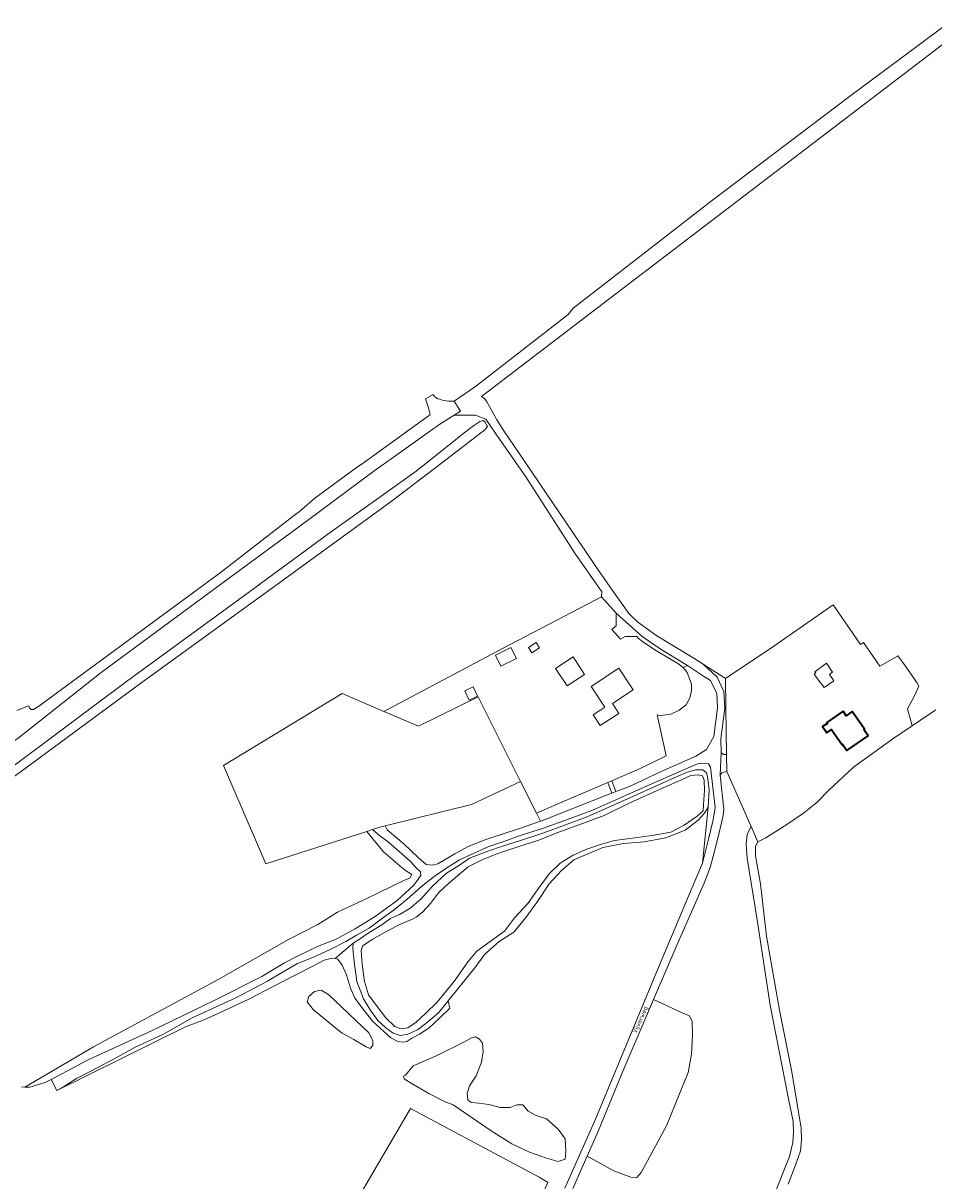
# Model space of a CAD drawing. Extents: x 199200 to 204075, y 460125 to 464703.
# Tile 107 of 174: x 201549 to 201919, y 464208 to 464678. Entities that reach past the tile are written whole.
import ezdxf
from ezdxf.enums import TextEntityAlignment as Align

# ---------------------------------------------------------------- set-up
doc = ezdxf.new("R2010")
doc.units = 0
for name, color, linetype, lineweight in [('B-WE-GR-BEPLANTING_CULTUUR_BOSPLANTSOEN-GV', 90, 'Continuous', 18), ('B-WE-GR-BOS_GEMENGD-GV', 40, 'Continuous', 13), ('B-WE-GR-BOS_LOOF-GV', 40, 'Continuous', 13), ('B-WE-GR-GRAS-GV', 60, 'Continuous', 13), ('B-WE-OG-BEBOUWING-GV', 7, 'Continuous', 35), ('B-WE-OG-TERREIN_ERF-GV', 7, 'Continuous', 18), ('B-WE-OG-TOPOGRAFIE-T18', 10, 'Continuous', 18), ('B-WE-OG-WATER_MEER-GV', 140, 'Continuous', 18), ('B-WE-OG-WATER_SLOOT-GV', 120, 'Continuous', 18), ('B-WE-OG-WEG-GV', 7, 'Continuous', 18), ('B-WE-VH-VERHARDING_BETONSTRAATSTEEN-GV', 252, 'Continuous', 18), ('B-WE-VH-VERHARDING_HALFVERHARDING-GV', 252, 'Continuous', 18), ('B-WE-VH-VERHARDING_TEGEL-GV', 252, 'Continuous', 18)]:
    doc.layers.add(name, color=color, linetype=linetype, lineweight=lineweight)
doc.styles.add('NLCS-ISO-M1000-T18', font='NLCS-ISO.ttf', dxfattribs={"height": 1.8})

msp = doc.modelspace()

# ---------------------------------------------------------------- linework, layer by layer
at = {"layer": 'B-WE-GR-BEPLANTING_CULTUUR_BOSPLANTSOEN-GV', "flags": 128}
for points in [[(201788.163, 464370.442), (201789.801, 464366.017), (201795.304, 464368.054), (201808.158, 464374.245), (201822.301, 464380.409), (201826.631, 464383.082), (201829.681, 464388.416), (201831.191, 464400.002), (201830.829, 464405.935), (201828.296, 464411.242), (201825.492, 464412.88), (201818.965, 464417.277), (201817.233, 464416.484), (201818.848, 464414.414), (201819.577, 464412.247), (201820.541, 464409.628), (201820.531, 464406.973), (201819.934, 464404.144), (201818.346, 464401.22), (201815.581, 464399.161), (201812.206, 464397.529), (201808.046, 464396.999), (201806.557, 464397.23), (201810.254, 464380.526), (201799.71, 464375.436)], [(201786.558, 464369.748), (201766.002, 464360.857), (201757.53, 464357.193), (201759.122, 464354.008), (201761.009, 464354.674), (201772.978, 464359.374), (201786.695, 464364.867), (201788.163, 464365.411)]]:
    msp.add_lwpolyline(points, close=True, dxfattribs=at)
at = {"layer": 'B-WE-GR-BOS_GEMENGD-GV', "flags": 128}
for points in [[(201548.094, 464245.969), (201549.554, 464245.917), (201577.427, 464262.233), (201628.361, 464289.806), (201656.702, 464305.891), (201668.574, 464312.018), (201676.617, 464316.997), (201688.871, 464322.741), (201703.806, 464330.017), (201706.104, 464330.783), (201706.87, 464332.315), (201703.807, 464334.23), (201695.381, 464341.506), (201688.565, 464349.835), (201647.458, 464336.595), (201630.286, 464376.637), (201678.563, 464405.843), (201695.505, 464398.582), (201743.739, 464424.254), (201783.971, 464445.211), (201784.12, 464447.277), (201773.123, 464462.905), (201753.209, 464493.925), (201741.008, 464511.495), (201736.885, 464517.432), (201732.689, 464519.075), (201730.091, 464519.075), (201724.056, 464519.075), (201718.201, 464515.361), (201696.593, 464500), (201691.909, 464496.67), (201664.384, 464476.162), (201630.171, 464451.052), (201580.503, 464414.378), (201546.77, 464387.719)], [(201501.676, 464344.686), (201547.369, 464378.234), (201590.863, 464410.799), (201638.352, 464445.529), (201672.761, 464470.712), (201708.025, 464495.856), (201713.237, 464500), (201728.64, 464512.246), (201731.995, 464514.869), (201734.455, 464516.435), (201735.899, 464516.856), (201736.569, 464516.4), (201737.66, 464514.409), (201736.463, 464513.116), (201719.407, 464500), (201698.476, 464483.904), (201653.164, 464450.997), (201596.616, 464410.158), (201547.612, 464373.882), (201499.132, 464339.041), (201490.988, 464332.881)], [(201853.8, 464201.022), (201860.409, 464217.607), (201861.814, 464223.368), (201861.959, 464227.581), (201861.851, 464231.887), (201859.921, 464241.835), (201852.526, 464279.192), (201847.189, 464313.875), (201843.171, 464338.977), (201842.729, 464344.531), (201843.234, 464348.725), (201844.755, 464351.759), (201834.861, 464374.127), (201832.854, 464373.691), (201832.142, 464372.747), (201833.741, 464358.912), (201833.363, 464356.304), (201831.826, 464349.315), (201829.849, 464341.804), (201828.18, 464335.146), (201825.674, 464328.721), (201814.696, 464303.898), (201805.098, 464281.472), (201808.363, 464280.051), (201817.038, 464275.978), (201819.772, 464274.797), (201820.77, 464272.523), (201820.926, 464266.942), (201820.582, 464259.221), (201819.206, 464251.855), (201810.448, 464230.116), (201800.142, 464211.166), (201798.277, 464209.1), (201795.879, 464209.258), (201789.035, 464211.888), (201778.11, 464217.748), (201772.302, 464204.684)]]:
    msp.add_lwpolyline(points, dxfattribs=at)
at = {"layer": 'B-WE-GR-BOS_LOOF-GV', "flags": 128}
msp.add_lwpolyline([(201769.003, 464204.731), (201781.467, 464232.794), (201807.443, 464295.164), (201820.399, 464326.057), (201825.047, 464336.886), (201827.352, 464359.737), (201825.828, 464357.292), (201823.236, 464354.392), (201818.007, 464350.362), (201810.103, 464347.259), (201801.267, 464345.529), (201792.878, 464344.934), (201784.477, 464343.275), (201778.107, 464340.592), (201772.73, 464338.258), (201767.709, 464333.942), (201762.632, 464328.456), (201757.989, 464321.346), (201753.247, 464314.808), (201748.345, 464308.825), (201742.354, 464305.058), (201736.56, 464299.879), (201732.413, 464294.399), (201725.535, 464285.781), (201721.627, 464280.922), (201722.31, 464277.908), (201717.95, 464273.705), (201713.88, 464269.995), (201710.03, 464267.407), (201706.85, 464265.773), (201704.797, 464264.382), (201703.415, 464264.141), (201701.153, 464264.447), (201698.378, 464265.974), (201695.462, 464268.522), (201690.971, 464272.554), (201687.415, 464277.013), (201683.668, 464282.044), (201681.923, 464286.125), (201680.295, 464291.525), (201678.518, 464295.472), (201676.816, 464297.918), (201675.686, 464298.132), (201674.556, 464298.345), (201671.263, 464297.537), (201666.363, 464294.884), (201654.155, 464288.732), (201640.618, 464281.587), (201626.954, 464275.299), (201621.726, 464272.889), (201615.118, 464270.493), (201562.554, 464244.51), (201560.192, 464248.971), (201557.83, 464247.72), (201551.557, 464245.846), (201549.554, 464245.917), (201548.094, 464245.969)], dxfattribs=at)
for points in [[(201688.565, 464349.835), (201695.381, 464341.506), (201703.807, 464334.23), (201706.87, 464332.315), (201706.104, 464330.783), (201703.806, 464330.017), (201688.871, 464322.741), (201676.617, 464316.997), (201668.574, 464312.018), (201656.702, 464305.891), (201628.361, 464289.806), (201577.427, 464262.233), (201549.554, 464245.917), (201551.557, 464245.846), (201557.83, 464247.72), (201560.192, 464248.971), (201575.272, 464256.957), (201601.033, 464268.709), (201626.484, 464281.123), (201645.926, 464290.865), (201655.038, 464296.372), (201660.661, 464299.288), (201668.497, 464303.098), (201676.07, 464306.085), (201683.487, 464310.033), (201691.981, 464315.186), (201700.923, 464321.729), (201707.703, 464328.009), (201710.53, 464331.911), (201710.439, 464333.427), (201708.877, 464334.762), (201706.206, 464337.727), (201701.67, 464341.716), (201697.162, 464345.583), (201697.162, 464345.598), (201693.856, 464348.06), (201690.846, 464350.57)], [(201688.322, 464262.186), (201683.326, 464265.189), (201678.522, 464267.784), (201676.706, 464269.212), (201666.675, 464277.407), (201664.35, 464280.534), (201664.912, 464282.734), (201667.286, 464284.781), (201669.99, 464285.25), (201672.928, 464283.467), (201689.382, 464267.95), (201690.988, 464264.89), (201690.953, 464262.85), (201689.907, 464261.631)], [(201703.677, 464249.26), (201703.432, 464250.327), (201704.216, 464250.724), (201707.371, 464254.474), (201716.469, 464258.451), (201727.982, 464264.115), (201731.059, 464265.93), (201732.758, 464266.289), (201734.309, 464265.419), (201735.553, 464263.727), (201735.821, 464260.41), (201735.179, 464256.051), (201732.95, 464250.448), (201730.242, 464246.38), (201729.327, 464243.299), (201729.617, 464240.656), (201730.912, 464239.639), (201734.043, 464239.324), (201738.178, 464238.774), (201742.817, 464237.65), (201746.896, 464237.595), (201749.501, 464238.71), (201752.036, 464238.731), (201754.201, 464236.1), (201757.438, 464234.27), (201761.565, 464233), (201766.279, 464228.77), (201769.151, 464224.783), (201769.463, 464219.815), (201769.192, 464216.608), (201766.334, 464215.691), (201761.546, 464216.937), (201754.731, 464219.462), (201747.549, 464222.86), (201739.111, 464228.146), (201723.598, 464238.704), (201720.385, 464239.905), (201713.788, 464243.238), (201706.569, 464247.492)], [(201683.98, 464198.918), (201706.246, 464237.236), (201758.637, 464209.255), (201762.188, 464207.051), (201742.177, 464163.202)]]:
    msp.add_lwpolyline(points, close=True, dxfattribs=at)
at = {"layer": 'B-WE-GR-GRAS-GV', "flags": 128}
for points in [[(201695.974, 464352.059), (201731.072, 464360.718), (201751.091, 464370.071), (201733.862, 464404.53), (201709.576, 464392.552), (201695.505, 464398.582), (201678.563, 464405.843), (201630.286, 464376.637), (201647.458, 464336.595), (201688.565, 464349.835), (201690.846, 464350.57), (201693.824, 464351.529)], [(201695.974, 464352.059), (201696.804, 464350.431), (201703.664, 464344.801), (201709.475, 464339.241), (201712.733, 464336.405), (201715.07, 464336.112), (201717.385, 464336.645), (201720.462, 464338.475), (201724.323, 464340.733), (201729.782, 464343.725), (201736.917, 464346.492), (201750.173, 464350.849), (201759.122, 464354.008), (201757.53, 464357.193), (201751.091, 464370.071), (201731.072, 464360.718)], [(201721.627, 464280.922), (201717.718, 464276.062), (201712.502, 464271.793), (201709.162, 464269.185), (201705.2, 464267.333), (201702.075, 464266.793), (201699.296, 464267.855), (201696.331, 464269.938), (201692.986, 464273.015), (201689.877, 464277.245), (201687.206, 464281.83), (201684.528, 464288.77), (201683.466, 464296.864), (201682.8, 464302.495), (201683.013, 464304.353), (201675.686, 464298.132), (201676.816, 464297.918), (201678.518, 464295.472), (201680.295, 464291.525), (201681.923, 464286.125), (201683.668, 464282.044), (201687.415, 464277.013), (201690.971, 464272.554), (201695.462, 464268.522), (201698.378, 464265.974), (201701.153, 464264.447), (201703.415, 464264.141), (201704.797, 464264.382), (201706.85, 464265.773), (201710.03, 464267.407), (201713.88, 464269.995), (201717.95, 464273.705), (201722.31, 464277.908)], [(201805.098, 464281.472), (201792.372, 464251.737), (201782.773, 464228.237), (201778.11, 464217.748), (201789.035, 464211.888), (201795.879, 464209.258), (201798.277, 464209.1), (201800.142, 464211.166), (201810.448, 464230.116), (201819.206, 464251.855), (201820.582, 464259.221), (201820.926, 464266.942), (201820.77, 464272.523), (201819.772, 464274.797), (201817.038, 464275.978), (201808.363, 464280.051)], [(201683.98, 464198.918), (201742.177, 464163.202), (201762.188, 464207.051), (201758.637, 464209.255), (201706.246, 464237.236)]]:
    msp.add_lwpolyline(points, close=True, dxfattribs=at)
msp.add_lwpolyline([(201859.807, 464206.469), (201862.974, 464214.538), (201864.826, 464219.964), (201865.304, 464224.459), (201865.155, 464229.2), (201864.235, 464234.984), (201861.196, 464252.756), (201856.361, 464277.176), (201851.071, 464307.269), (201848.56, 464328.486), (201846.555, 464339.949), (201846.577, 464343.774), (201847.508, 464345.535), (201844.755, 464351.759), (201843.234, 464348.725), (201842.729, 464344.531), (201843.171, 464338.977), (201847.189, 464313.875), (201852.526, 464279.192), (201859.921, 464241.835), (201861.851, 464231.887), (201861.959, 464227.581), (201861.814, 464223.368), (201860.409, 464217.607), (201853.8, 464201.022)], dxfattribs=at)
at = {"layer": 'B-WE-OG-BEBOUWING-GV', "flags": 128}
msp.add_lwpolyline([(201882.18, 464398.66), (201875.55, 464394.1), (201875.79, 464393.75), (201873.86, 464392.42), (201875.62, 464389.87), (201877.54, 464391.2), (201881.75, 464385.09), (201882.001, 464385.258), (201883.703, 464382.787), (201892.35, 464388.742), (201890.649, 464391.213), (201890.9, 464391.38), (201885.92, 464398.61), (201883.41, 464396.88)], close=True, dxfattribs=at)
at = {"layer": 'B-WE-OG-TERREIN_ERF-GV', "flags": 128}
for points in [[(201815.581, 464399.161), (201818.346, 464401.22), (201819.934, 464404.144), (201820.531, 464406.973), (201820.541, 464409.628), (201819.577, 464412.247), (201818.848, 464414.414), (201817.233, 464416.484), (201814.968, 464418.066), (201811.583, 464420.108), (201805.99, 464423.371), (201800.581, 464427.083), (201798.879, 464428.43), (201798.261, 464429.125), (201793.546, 464429.125), (201791.732, 464427.996), (201788.195, 464431.978), (201789.874, 464433.385), (201789.874, 464438.566), (201783.971, 464445.211), (201743.739, 464424.254), (201695.505, 464398.582), (201709.576, 464392.552), (201733.862, 464404.53), (201751.091, 464370.071), (201757.53, 464357.193), (201766.002, 464360.857), (201786.558, 464369.748), (201788.163, 464370.442), (201799.71, 464375.436), (201810.254, 464380.526), (201806.557, 464397.23), (201808.046, 464396.999), (201812.206, 464397.529)], [(201878.132, 464441.952), (201854.047, 464425.07), (201834.422, 464411.954), (201834.561, 464399.941), (201834.779, 464381.161), (201834.861, 464374.127), (201844.755, 464351.759), (201847.508, 464345.535), (201850.734, 464347.228), (201854.854, 464349.784), (201859.758, 464352.871), (201866.145, 464357.309), (201871.51, 464361.563), (201876.343, 464366.631), (201880.308, 464370.282), (201886.481, 464375.878), (201902.477, 464387.498), (201910.246, 464392.737), (201908.357, 464399.663), (201911.038, 464404.641), (201912.952, 464408.854), (201912.186, 464410.386), (201906.828, 464417.891), (201904.503, 464421.147), (201904.308, 464421.051), (201897.161, 464416.985), (201890.48, 464426.586), (201889.28, 464425.778)], [(201740.829, 464421.412), (201747.111, 464424.576), (201749.356, 464420.118), (201743.074, 464416.954)], [(201754.3, 464424.6), (201757.46, 464426.57), (201758.8, 464424.43), (201755.64, 464422.46)], [(201769.98, 464408.97), (201765.324, 464416.081), (201772.454, 464420.751), (201777.11, 464413.64)], [(201796.826, 464407.362), (201788.467, 464401.826), (201791.066, 464397.819), (201783.411, 464392.839), (201780.529, 464397.208), (201783.665, 464399.28), (201785.272, 464400.341), (201779.709, 464408.712), (201790.986, 464416.18)], [(201872.02, 464411.51), (201870.36, 464413.77), (201871.05, 464414.25), (201870.7, 464414.731), (201875.417, 464418.166), (201877.942, 464414.529), (201876.623, 464413.614), (201878.418, 464411.028), (201874.46, 464408.28)], [(201728.4, 464406.917), (201731.759, 464408.542), (201733.549, 464404.841), (201730.19, 464403.216)], [(201882.18, 464398.66), (201883.41, 464396.88), (201885.92, 464398.61), (201890.9, 464391.38), (201890.649, 464391.213), (201892.35, 464388.742), (201883.703, 464382.787), (201882.001, 464385.258), (201881.75, 464385.09), (201877.54, 464391.2), (201875.62, 464389.87), (201873.86, 464392.42), (201875.79, 464393.75), (201875.55, 464394.1)]]:
    msp.add_lwpolyline(points, close=True, dxfattribs=at)
at = {"layer": 'B-WE-OG-WATER_MEER-GV', "flags": 128}
msp.add_lwpolyline([(201919.958, 464399.254), (201913.618, 464395.01), (201910.246, 464392.737), (201902.477, 464387.498), (201886.481, 464375.878), (201880.308, 464370.282), (201876.343, 464366.631), (201871.51, 464361.563), (201866.145, 464357.309), (201859.758, 464352.871), (201854.854, 464349.784), (201850.734, 464347.228), (201847.508, 464345.535), (201846.577, 464343.774), (201846.555, 464339.949), (201848.56, 464328.486), (201851.071, 464307.269), (201856.361, 464277.176), (201861.196, 464252.756), (201864.235, 464234.984), (201865.155, 464229.2), (201865.304, 464224.459), (201864.826, 464219.964), (201862.974, 464214.538), (201859.807, 464206.469)], dxfattribs=at)
for points in [[(201823.203, 464372.811), (201820.335, 464372.493), (201816.252, 464370.657), (201809.279, 464367.665), (201795.24, 464361.32), (201785.037, 464356.259), (201776.668, 464353.159), (201767.231, 464349.74), (201758.107, 464346.093), (201749.983, 464343.591), (201741.346, 464340.705), (201735.443, 464338.226), (201729.747, 464335.461), (201726.33, 464332.615), (201721.869, 464328.848), (201717.706, 464324.808), (201714.424, 464320.46), (201711.211, 464316.951), (201708.552, 464314.937), (201707.089, 464314.141), (201702.571, 464312.22), (201696.482, 464309.128), (201690.963, 464306.047), (201688.353, 464304.452), (201686.811, 464303.222), (201686.27, 464301.472), (201686.649, 464295.724), (201687.588, 464288.786), (201689.291, 464283.43), (201692.74, 464278.627), (201696.341, 464274.078), (201699.876, 464270.519), (201702.416, 464269.52), (201705.196, 464270.003), (201708.593, 464272.31), (201712.376, 464275.784), (201717.205, 464280.447), (201724.278, 464289.168), (201729.585, 464296.751), (201733.213, 464301.186), (201738.739, 464305.033), (201744.465, 464309.297), (201748.581, 464314.717), (201753.991, 464320.5), (201758.628, 464327.01), (201762.717, 464332.625), (201767.198, 464336.902), (201772.388, 464340.136), (201778.006, 464342.587), (201783.59, 464344.544), (201789.184, 464346.14), (201796.542, 464347.014), (201804.383, 464348.228), (201812.165, 464349.579), (201817.546, 464352.332), (201822.891, 464356.03), (201825.327, 464358.151), (201825.486, 464360.715), (201825.782, 464366.516), (201825.671, 464370.597), (201825.014, 464372.463)], [(201689.382, 464267.95), (201672.928, 464283.467), (201669.99, 464285.25), (201667.286, 464284.781), (201664.912, 464282.734), (201664.35, 464280.534), (201666.675, 464277.407), (201676.706, 464269.212), (201678.522, 464267.784), (201683.326, 464265.189), (201688.322, 464262.186), (201689.907, 464261.631), (201690.953, 464262.85), (201690.988, 464264.89)], [(201769.151, 464224.783), (201766.279, 464228.77), (201761.565, 464233), (201757.438, 464234.27), (201754.201, 464236.1), (201752.036, 464238.731), (201749.501, 464238.71), (201746.896, 464237.595), (201742.817, 464237.65), (201738.178, 464238.774), (201734.043, 464239.324), (201730.912, 464239.639), (201729.617, 464240.656), (201729.327, 464243.299), (201730.242, 464246.38), (201732.95, 464250.448), (201735.179, 464256.051), (201735.821, 464260.41), (201735.553, 464263.727), (201734.309, 464265.419), (201732.758, 464266.289), (201731.059, 464265.93), (201727.982, 464264.115), (201716.469, 464258.451), (201707.371, 464254.474), (201704.216, 464250.724), (201703.432, 464250.327), (201703.677, 464249.26), (201706.569, 464247.492), (201713.788, 464243.238), (201720.385, 464239.905), (201723.598, 464238.704), (201739.111, 464228.146), (201747.549, 464222.86), (201754.731, 464219.462), (201761.546, 464216.937), (201766.334, 464215.691), (201769.192, 464216.608), (201769.463, 464219.815)]]:
    msp.add_lwpolyline(points, close=True, dxfattribs=at)
at = {"layer": 'B-WE-OG-WATER_SLOOT-GV', "flags": 128}
msp.add_lwpolyline([(201490.988, 464332.881), (201499.132, 464339.041), (201547.612, 464373.882), (201596.616, 464410.158), (201653.164, 464450.997), (201698.476, 464483.904), (201719.407, 464500), (201736.463, 464513.116), (201737.66, 464514.409), (201736.569, 464516.4), (201735.899, 464516.856), (201734.455, 464516.435), (201731.995, 464514.869), (201728.64, 464512.246), (201713.237, 464500), (201708.025, 464495.856), (201672.761, 464470.712), (201638.352, 464445.529), (201590.863, 464410.799), (201547.369, 464378.234), (201501.676, 464344.686)], dxfattribs=at)
for points in [[(201721.627, 464280.922), (201725.535, 464285.781), (201732.413, 464294.399), (201736.56, 464299.879), (201742.354, 464305.058), (201748.345, 464308.825), (201753.247, 464314.808), (201757.989, 464321.346), (201762.632, 464328.456), (201767.709, 464333.942), (201772.73, 464338.258), (201778.107, 464340.592), (201784.477, 464343.275), (201792.878, 464344.934), (201801.267, 464345.529), (201810.103, 464347.259), (201818.007, 464350.362), (201823.236, 464354.392), (201825.828, 464357.292), (201827.352, 464359.737), (201827.778, 464366.677), (201827.081, 464372.113), (201826.66, 464373.632), (201825.127, 464374.832), (201822.337, 464374.829), (201818.789, 464373.933), (201813.457, 464371.659), (201798.151, 464364.652), (201778.088, 464355.8), (201760.537, 464349.294), (201751.042, 464346.101), (201744.137, 464343.902), (201737.682, 464341.79), (201730.29, 464338.921), (201725.821, 464335.814), (201720.978, 464332.891), (201715.181, 464327.367), (201710.708, 464322.4), (201706.006, 464318.426), (201701.784, 464316.112), (201698.123, 464314.422), (201694.256, 464311.624), (201689.489, 464308.7), (201685.533, 464305.979), (201683.013, 464304.353), (201682.8, 464302.495), (201683.466, 464296.864), (201684.528, 464288.77), (201687.206, 464281.83), (201689.877, 464277.245), (201692.986, 464273.015), (201696.331, 464269.938), (201699.296, 464267.855), (201702.075, 464266.793), (201705.2, 464267.333), (201709.162, 464269.185), (201712.502, 464271.793), (201717.718, 464276.062)], [(201823.203, 464372.811), (201825.014, 464372.463), (201825.671, 464370.597), (201825.782, 464366.516), (201825.486, 464360.715), (201825.327, 464358.151), (201822.891, 464356.03), (201817.546, 464352.332), (201812.165, 464349.579), (201804.383, 464348.228), (201796.542, 464347.014), (201789.184, 464346.14), (201783.59, 464344.544), (201778.006, 464342.587), (201772.388, 464340.136), (201767.198, 464336.902), (201762.717, 464332.625), (201758.628, 464327.01), (201753.991, 464320.5), (201748.581, 464314.717), (201744.465, 464309.297), (201738.739, 464305.033), (201733.213, 464301.186), (201729.585, 464296.751), (201724.278, 464289.168), (201717.205, 464280.447), (201712.376, 464275.784), (201708.593, 464272.31), (201705.196, 464270.003), (201702.416, 464269.52), (201699.876, 464270.519), (201696.341, 464274.078), (201692.74, 464278.627), (201689.291, 464283.43), (201687.588, 464288.786), (201686.649, 464295.724), (201686.27, 464301.472), (201686.811, 464303.222), (201688.353, 464304.452), (201690.963, 464306.047), (201696.482, 464309.128), (201702.571, 464312.22), (201707.089, 464314.141), (201708.552, 464314.937), (201711.211, 464316.951), (201714.424, 464320.46), (201717.706, 464324.808), (201721.869, 464328.848), (201726.33, 464332.615), (201729.747, 464335.461), (201735.443, 464338.226), (201741.346, 464340.705), (201749.983, 464343.591), (201758.107, 464346.093), (201767.231, 464349.74), (201776.668, 464353.159), (201785.037, 464356.259), (201795.24, 464361.32), (201809.279, 464367.665), (201816.252, 464370.657), (201820.335, 464372.493)]]:
    msp.add_lwpolyline(points, close=True, dxfattribs=at)
at = {"layer": 'B-WE-OG-WEG-GV', "flags": 128}
for points in [[(201834.779, 464381.161), (201834.561, 464399.941), (201834.422, 464411.954), (201825.243, 464417.799), (201830.97, 464412.519), (201833.752, 464406.691), (201834.166, 464399.9), (201832.544, 464387.453), (201832.673, 464381.706), (201833.709, 464381.148)], [(201562.554, 464244.51), (201615.118, 464270.493), (201621.726, 464272.889), (201626.954, 464275.299), (201640.618, 464281.587), (201654.155, 464288.732), (201666.363, 464294.884), (201671.263, 464297.537), (201674.556, 464298.345), (201675.686, 464298.132), (201683.013, 464304.353), (201685.533, 464305.979), (201689.489, 464308.7), (201694.256, 464311.624), (201698.123, 464314.422), (201701.784, 464316.112), (201706.006, 464318.426), (201710.708, 464322.4), (201715.181, 464327.367), (201720.978, 464332.891), (201725.821, 464335.814), (201730.29, 464338.921), (201737.682, 464341.79), (201744.137, 464343.902), (201751.042, 464346.101), (201760.537, 464349.294), (201778.088, 464355.8), (201798.151, 464364.652), (201813.457, 464371.659), (201818.789, 464373.933), (201822.337, 464374.829), (201825.127, 464374.832), (201826.66, 464373.632), (201827.081, 464372.113), (201827.778, 464366.677), (201827.352, 464359.737), (201825.047, 464336.886), (201827.466, 464346.687), (201829.386, 464354.528), (201830.154, 464359.53), (201828.264, 464375.88), (201827.475, 464377.299), (201825.828, 464377.585), (201822.93, 464377.238), (201818.864, 464375.552), (201802.522, 464368.42), (201780.017, 464358.287), (201771.287, 464355.086), (201759.999, 464351.039), (201750.942, 464348.127), (201744.23, 464345.731), (201738.21, 464343.674), (201732.2, 464341.017), (201726.264, 464338.27), (201721.044, 464335.02), (201715.925, 464331.47), (201710.741, 464327.38), (201704.992, 464322.215), (201699.853, 464318.125), (201694.975, 464314.602), (201689.551, 464310.53), (201684.319, 464307.625), (201679.974, 464305.027), (201673.674, 464301.773), (201666.819, 464298.644), (201660.376, 464296.186), (201654.523, 464292.673), (201648.203, 464288.954), (201635.253, 464282.104), (201617.477, 464273.98), (201605.653, 464267.284), (201594.31, 464262.084), (201587.283, 464258.192), (201579.398, 464254.023), (201570.519, 464249.308), (201565.57, 464246.296)]]:
    msp.add_lwpolyline(points, close=True, dxfattribs=at)
at = {"layer": 'B-WE-VH-VERHARDING_BETONSTRAATSTEEN-GV', "flags": 128}
for points in [[(201924.901, 464678.421), (201884.795, 464648.55), (201828.509, 464606.101), (201781.929, 464569.869), (201772.499, 464562.551), (201770.345, 464560.021), (201732.758, 464530.726), (201724.121, 464524.755), (201726.672, 464520.734), (201724.056, 464519.075), (201730.091, 464519.075), (201732.689, 464519.075), (201736.885, 464517.432), (201741.008, 464511.495), (201753.209, 464493.925), (201773.123, 464462.905), (201784.12, 464447.277), (201783.971, 464445.211), (201789.874, 464438.566), (201800.431, 464429.125), (201808.258, 464423.77), (201818.965, 464417.277), (201825.492, 464412.88), (201828.296, 464411.242), (201830.829, 464405.935), (201831.191, 464400.002), (201829.681, 464388.416), (201826.631, 464383.082), (201822.301, 464380.409), (201808.158, 464374.245), (201795.304, 464368.054), (201789.801, 464366.017), (201788.163, 464365.411), (201786.695, 464364.867), (201772.978, 464359.374), (201761.009, 464354.674), (201759.122, 464354.008), (201750.173, 464350.849), (201736.917, 464346.492), (201729.782, 464343.725), (201724.323, 464340.733), (201720.462, 464338.475), (201717.385, 464336.645), (201715.07, 464336.112), (201712.733, 464336.405), (201709.475, 464339.241), (201703.664, 464344.801), (201696.804, 464350.431), (201695.974, 464352.059), (201693.824, 464351.529), (201690.846, 464350.57), (201693.856, 464348.06), (201697.162, 464345.598), (201697.162, 464345.583), (201701.67, 464341.716), (201706.206, 464337.727), (201708.877, 464334.762), (201710.439, 464333.427), (201710.53, 464331.911), (201707.703, 464328.009), (201700.923, 464321.729), (201691.981, 464315.186), (201683.487, 464310.033), (201676.07, 464306.085), (201668.497, 464303.098), (201660.661, 464299.288), (201655.038, 464296.372), (201645.926, 464290.865), (201626.484, 464281.123), (201601.033, 464268.709), (201575.272, 464256.957), (201560.192, 464248.971), (201562.554, 464244.51), (201565.57, 464246.296), (201570.519, 464249.308), (201579.398, 464254.023), (201587.283, 464258.192), (201594.31, 464262.084), (201605.653, 464267.284), (201617.477, 464273.98), (201635.253, 464282.104), (201648.203, 464288.954), (201654.523, 464292.673), (201660.376, 464296.186), (201666.819, 464298.644), (201673.674, 464301.773), (201679.974, 464305.027), (201684.319, 464307.625), (201689.551, 464310.53), (201694.975, 464314.602), (201699.853, 464318.125), (201704.992, 464322.215), (201710.741, 464327.38), (201715.925, 464331.47), (201721.044, 464335.02), (201726.264, 464338.27), (201732.2, 464341.017), (201738.21, 464343.674), (201744.23, 464345.731), (201750.942, 464348.127), (201759.999, 464351.039), (201771.287, 464355.086), (201780.017, 464358.287), (201802.522, 464368.42), (201818.864, 464375.552), (201822.93, 464377.238), (201825.828, 464377.585), (201827.475, 464377.299), (201828.264, 464375.88), (201830.154, 464359.53), (201829.386, 464354.528), (201827.466, 464346.687), (201825.047, 464336.886), (201820.399, 464326.057), (201807.443, 464295.164), (201781.467, 464232.794), (201769.003, 464204.731)], [(201772.302, 464204.684), (201778.11, 464217.748), (201782.773, 464228.237), (201792.372, 464251.737), (201805.098, 464281.472), (201814.696, 464303.898), (201825.674, 464328.721), (201828.18, 464335.146), (201829.849, 464341.804), (201831.826, 464349.315), (201833.363, 464356.304), (201833.741, 464358.912), (201832.142, 464372.747), (201832.673, 464381.706), (201832.544, 464387.453), (201834.166, 464399.9), (201833.752, 464406.691), (201830.97, 464412.519), (201825.243, 464417.799), (201821.483, 464420.193), (201806.407, 464429.352), (201798.781, 464434.885), (201795.08, 464438.415), (201787.443, 464449.077), (201785.314, 464452.213), (201784.783, 464452.995), (201783.685, 464454.612), (201752.871, 464500), (201744.302, 464512.621), (201741.437, 464517.208), (201738.393, 464522.569), (201737.329, 464524.442), (201736.585, 464525.753), (201735.174, 464526.694), (201779.53, 464560.536), (201924.756, 464671.338)]]:
    msp.add_lwpolyline(points, dxfattribs=at)
msp.add_lwpolyline([(201832.142, 464372.747), (201832.854, 464373.691), (201834.861, 464374.127), (201834.779, 464381.161), (201833.709, 464381.148), (201832.673, 464381.706)], close=True, dxfattribs=at)
at = {"layer": 'B-WE-VH-VERHARDING_HALFVERHARDING-GV', "flags": 128}
for points in [[(201715.458, 464527.429), (201712.384, 464525.665)], [(201719.774, 464525.057), (201718.183, 464525.523)], [(201724.056, 464519.075), (201726.672, 464520.734), (201724.121, 464524.755)], [(201487.922, 464345.949), (201490.442, 464347.794), (201511.972, 464364.115), (201546.77, 464387.719), (201580.503, 464414.378), (201630.171, 464451.052), (201664.384, 464476.162), (201691.909, 464496.67), (201696.593, 464500), (201718.201, 464515.361), (201724.056, 464519.075)], [(201714.257, 464519.219), (201713.976, 464519.017), (201713.124, 464518.404), (201687.538, 464500), (201684.284, 464497.659), (201667.412, 464485.312), (201662.103, 464480.668), (201661.177, 464479.952), (201659.887, 464478.953), (201628.889, 464454.964), (201555.219, 464400.717), (201553.907, 464399.95), (201553.222, 464399.55), (201553.047, 464399.448), (201552.133, 464399.457), (201551.375, 464400.098), (201551.344, 464400.124), (201551.083, 464400.893), (201550.587, 464400.68), (201546.296, 464398.932)]]:
    msp.add_lwpolyline(points, dxfattribs=at)
at = {"layer": 'B-WE-VH-VERHARDING_HALFVERHARDING-GV'}
for points in [[(201715.601, 464527.198, -0.0214605), (201715.458, 464527.429)], [(201718.183, 464525.523, -0.1985427), (201715.601, 464527.198)], [(201712.384, 464525.665, -0.0551082), (201714.257, 464519.219)], [(201724.121, 464524.755, -0.0929525), (201719.774, 464525.057)]]:
    msp.add_lwpolyline(points, format="xyb", dxfattribs=at)
at = {"layer": 'B-WE-VH-VERHARDING_TEGEL-GV', "flags": 128}
msp.add_lwpolyline([(201788.163, 464370.442), (201786.558, 464369.748), (201788.163, 464365.411), (201789.801, 464366.017)], close=True, dxfattribs=at)

# ---------------------------------------------------------------- texts
at = {"layer": 'B-WE-OG-TOPOGRAFIE-T18', "style": 'NLCS-ISO-M1000-T18'}
msp.add_text('Vijverweg', height=1.8, rotation=66.9, dxfattribs=at).set_placement((201799.886, 464273.113), align=Align.MIDDLE)

doc.saveas('drawing.dxf')
